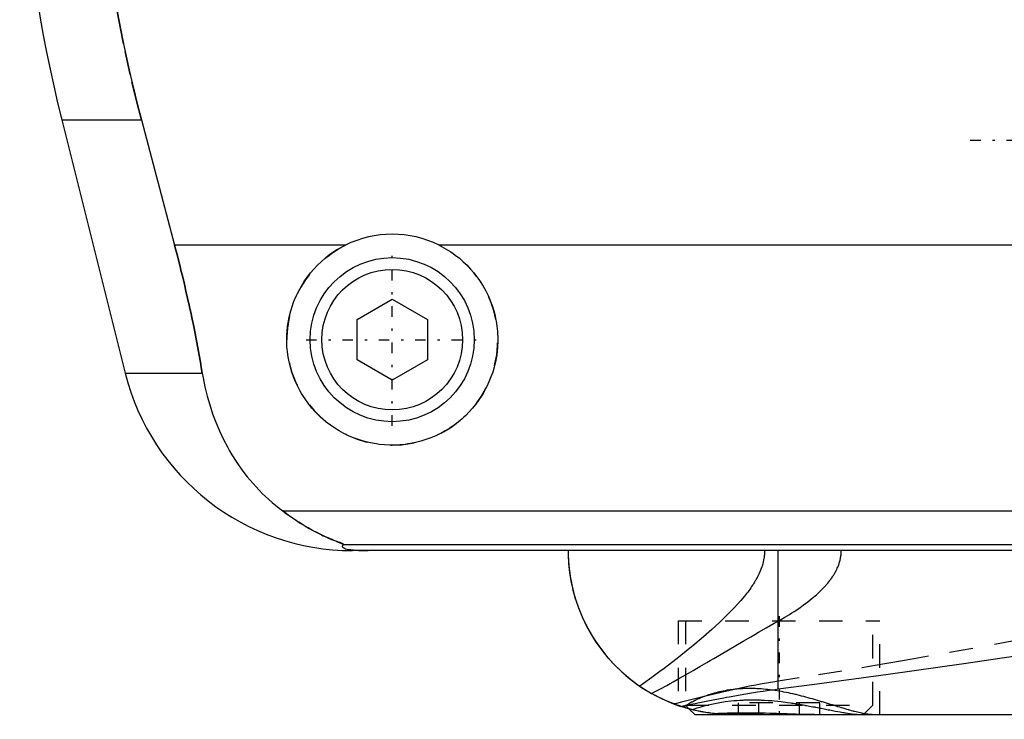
# Model space of a CAD drawing. Extents: x -90 to 90, y -97 to 327.
# Tile 1 of 10: x -62 to -20, y -67 to -37. Entities that reach past the tile are written whole.
import ezdxf

# ---------------------------------------------------------------- set-up
doc = ezdxf.new("R2010")
doc.units = 0
doc.linetypes.add('CENTER', pattern=[1.5, 0.45, -0.5, 0.05, -0.5])
doc.linetypes.add('DASHED', pattern=[2, 1, -1])
for name, color, linetype in [('AM_0', 7, 'CONTINUOUS'), ('AM_3', 7, 'DASHED'), ('AM_7', 7, 'CENTER')]:
    doc.layers.add(name, color=color, linetype=linetype)

msp = doc.modelspace()

# ---------------------------------------------------------------- linework, layer by layer
at = {"layer": 'AM_0', "color": 7, "linetype": 'CONTINUOUS'}
for p, q in [((-60.596, -41.616), (-57.893, -52.426)), ((-60.596, -41.616), (-57.2, -41.616)), ((-57.2, -41.616), (-55.781, -46.968)), ((-48.498, -46.968), (-55.781, -46.968)), ((44.502, -46.968), (-44.502, -46.968)), ((-48, -50.134), (-46.5, -49.268)), ((-46.5, -49.268), (-45, -50.134)), ((-48, -51.866), (-48, -50.134)), ((-45, -50.134), (-45, -51.866)), ((-46.5, -52.732), (-48, -51.866)), ((-45, -51.866), (-46.5, -52.732)), ((-57.893, -52.426), (-54.602, -52.426)), ((-51.173, -58.307), (51.173, -58.307)), ((-48.569, -59.746), (48.569, -59.746)), ((48.192, -60), (-48.192, -60)), ((-30.043, -65.905), (-30.043, -60)), ((-33.848, -66.752), (-33.6, -67)), ((-33.6, -67), (33.6, -67))]:
    msp.add_line(p, q, dxfattribs=at)
for points in [[(-58.394, -18.159, 0), (-58.495, -18.825, 0), (-58.674, -20.156, 0), (-58.821, -21.482, 0), (-58.882, -22.142, 0), (-58.935, -22.799, 0), (-59.018, -24.102, 0), (-59.071, -25.384, 0), (-59.094, -26.642, 0), (-59.089, -27.883, 0), (-59.057, -29.149, 0), (-59.03, -29.791, 0), (-58.995, -30.438, 0), (-58.902, -31.746, 0), (-58.777, -33.067, 0), (-58.62, -34.395, 0), (-58.431, -35.726, 0), (-58.21, -37.055, 0), (-58.088, -37.717, 0), (-57.958, -38.376, 0), (-57.676, -39.685, 0), (-57.366, -40.978, 0), (-57.2, -41.616, 0)], [(-55.781, -46.968, 0), (-55.741, -47.12, 0), (-55.662, -47.424, 0), (-55.585, -47.726, 0), (-55.547, -47.877, 0), (-55.51, -48.027, 0), (-55.436, -48.327, 0), (-55.365, -48.626, 0), (-55.296, -48.924, 0), (-55.227, -49.223, 0), (-55.161, -49.525, 0), (-55.128, -49.676, 0), (-55.095, -49.827, 0), (-55.031, -50.131, 0), (-54.968, -50.435, 0), (-54.907, -50.741, 0), (-54.848, -51.047, 0), (-54.79, -51.353, 0), (-54.762, -51.506, 0), (-54.735, -51.66, 0), (-54.68, -51.966, 0), (-54.628, -52.273, 0), (-54.602, -52.426, 0)], [(-44.502, -46.968, 0), (-44.399, -47.021, 0), (-44.198, -47.134, 0), (-44.003, -47.256, 0), (-43.909, -47.321, 0), (-43.817, -47.387, 0), (-43.639, -47.526, 0), (-43.471, -47.672, 0), (-43.312, -47.824, 0), (-43.16, -47.984, 0), (-43.015, -48.153, 0), (-42.945, -48.241, 0), (-42.877, -48.331, 0), (-42.747, -48.518, 0), (-42.625, -48.712, 0), (-42.514, -48.912, 0), (-42.412, -49.119, 0), (-42.321, -49.33, 0), (-42.28, -49.438, 0), (-42.241, -49.546, 0), (-42.173, -49.765, 0), (-42.116, -49.985, 0), (-42.092, -50.096, 0), (-42.07, -50.207, 0), (-42.036, -50.428, 0), (-42.014, -50.648, 0), (-42.007, -50.758, 0), (-42.002, -50.866, 0), (-42.001, -51.081, 0), (-42.01, -51.297, 0), (-42.029, -51.514, 0), (-42.06, -51.733, 0), (-42.101, -51.95, 0), (-42.126, -52.059, 0), (-42.154, -52.167, 0), (-42.217, -52.381, 0), (-42.291, -52.592, 0), (-42.375, -52.799, 0), (-42.469, -53.001, 0), (-42.573, -53.198, 0), (-42.629, -53.294, 0), (-42.686, -53.389, 0), (-42.808, -53.573, 0), (-42.938, -53.749, 0), (-43.074, -53.918, 0), (-43.217, -54.078, 0), (-43.366, -54.229, 0), (-43.443, -54.302, 0), (-43.522, -54.374, 0), (-43.688, -54.513, 0), (-43.863, -54.646, 0), (-44.046, -54.772, 0), (-44.237, -54.889, 0), (-44.435, -54.998, 0), (-44.536, -55.049, 0), (-44.639, -55.097, 0), (-44.849, -55.186, 0), (-45.063, -55.264, 0), (-45.281, -55.332, 0), (-45.502, -55.388, 0), (-45.724, -55.433, 0), (-45.835, -55.451, 0), (-45.947, -55.466, 0), (-46.17, -55.488, 0), (-46.39, -55.499, 0), (-46.5, -55.5, 0), (-46.61, -55.499, 0), (-46.83, -55.488, 0), (-47.053, -55.466, 0), (-47.165, -55.451, 0), (-47.276, -55.433, 0), (-47.498, -55.388, 0), (-47.719, -55.332, 0), (-47.937, -55.264, 0), (-48.151, -55.186, 0), (-48.361, -55.097, 0), (-48.464, -55.049, 0), (-48.565, -54.998, 0), (-48.763, -54.889, 0), (-48.954, -54.772, 0), (-49.137, -54.646, 0), (-49.312, -54.513, 0), (-49.478, -54.374, 0), (-49.557, -54.302, 0), (-49.634, -54.229, 0), (-49.783, -54.078, 0), (-49.926, -53.918, 0), (-50.062, -53.749, 0), (-50.192, -53.573, 0), (-50.314, -53.389, 0), (-50.371, -53.294, 0), (-50.427, -53.198, 0), (-50.531, -53.001, 0), (-50.625, -52.799, 0), (-50.709, -52.592, 0), (-50.783, -52.381, 0), (-50.846, -52.167, 0), (-50.874, -52.059, 0), (-50.899, -51.95, 0), (-50.94, -51.733, 0), (-50.971, -51.514, 0), (-50.99, -51.297, 0), (-50.999, -51.081, 0), (-50.998, -50.866, 0), (-50.993, -50.758, 0), (-50.986, -50.648, 0), (-50.964, -50.428, 0), (-50.93, -50.207, 0), (-50.908, -50.096, 0), (-50.884, -49.985, 0), (-50.827, -49.765, 0), (-50.759, -49.546, 0), (-50.72, -49.438, 0), (-50.679, -49.33, 0), (-50.588, -49.119, 0), (-50.486, -48.912, 0), (-50.375, -48.712, 0), (-50.253, -48.518, 0), (-50.123, -48.331, 0), (-50.055, -48.241, 0), (-49.985, -48.153, 0), (-49.84, -47.984, 0), (-49.688, -47.824, 0), (-49.529, -47.672, 0), (-49.361, -47.526, 0), (-49.183, -47.387, 0), (-49.091, -47.321, 0), (-48.997, -47.256, 0), (-48.802, -47.134, 0), (-48.601, -47.021, 0), (-48.498, -46.968, 0)], [(-54.602, -52.426, 0), (-54.568, -52.624, 0), (-54.487, -53.017, 0), (-54.393, -53.404, 0), (-54.34, -53.595, 0), (-54.284, -53.785, 0), (-54.161, -54.159, 0), (-54.024, -54.526, 0), (-53.873, -54.885, 0), (-53.708, -55.236, 0), (-53.529, -55.579, 0), (-53.435, -55.747, 0), (-53.337, -55.912, 0), (-53.131, -56.236, 0), (-52.912, -56.55, 0), (-52.68, -56.852, 0), (-52.435, -57.144, 0), (-52.177, -57.424, 0), (-52.043, -57.559, 0), (-51.906, -57.692, 0), (-51.622, -57.947, 0), (-51.326, -58.19, 0), (-51.173, -58.307, 0)], [(-51.173, -58.307, 0), (-51.062, -58.391, 0), (-50.845, -58.549, 0), (-50.632, -58.694, 0), (-50.529, -58.762, 0), (-50.427, -58.828, 0), (-50.228, -58.949, 0), (-50.037, -59.06, 0), (-49.854, -59.159, 0), (-49.681, -59.249, 0), (-49.517, -59.329, 0), (-49.439, -59.366, 0), (-49.364, -59.401, 0), (-49.221, -59.464, 0), (-49.09, -59.52, 0), (-48.964, -59.571, 0), (-48.894, -59.599, 0), (-48.875, -59.606, 0), (-48.856, -59.614, 0), (-48.847, -59.618, 0), (-48.838, -59.621, 0), (-48.82, -59.628, 0), (-48.802, -59.635, 0), (-48.785, -59.642, 0), (-48.768, -59.649, 0), (-48.751, -59.655, 0), (-48.743, -59.658, 0), (-48.735, -59.662, 0), (-48.719, -59.668, 0), (-48.704, -59.674, 0), (-48.697, -59.677, 0), (-48.69, -59.68, 0), (-48.676, -59.685, 0), (-48.662, -59.691, 0), (-48.656, -59.693, 0), (-48.65, -59.696, 0), (-48.638, -59.701, 0), (-48.627, -59.706, 0), (-48.616, -59.711, 0), (-48.607, -59.715, 0), (-48.598, -59.719, 0), (-48.594, -59.721, 0), (-48.59, -59.723, 0), (-48.584, -59.727, 0), (-48.578, -59.73, 0), (-48.574, -59.733, 0), (-48.57, -59.736, 0), (-48.568, -59.739, 0), (-48.567, -59.74, 0), (-48.567, -59.741, 0), (-48.567, -59.743, 0), (-48.568, -59.745, 0), (-48.569, -59.746, 0)], [(-48.569, -59.746, 0), (-48.581, -59.754, 0), (-48.601, -59.769, 0), (-48.617, -59.784, 0), (-48.623, -59.792, 0), (-48.628, -59.799, 0), (-48.633, -59.815, 0), (-48.633, -59.83, 0), (-48.627, -59.844, 0), (-48.615, -59.859, 0), (-48.597, -59.874, 0), (-48.585, -59.881, 0), (-48.571, -59.888, 0), (-48.536, -59.903, 0), (-48.489, -59.918, 0), (-48.428, -59.933, 0), (-48.351, -59.948, 0), (-48.298, -59.957, 0), (-48.282, -59.959, 0), (-48.265, -59.961, 0), (-48.257, -59.963, 0), (-48.248, -59.964, 0), (-48.229, -59.966, 0), (-48.209, -59.968, 0), (-48.198, -59.97, 0), (-48.187, -59.971, 0), (-48.164, -59.973, 0), (-48.14, -59.975, 0), (-48.128, -59.977, 0), (-48.115, -59.978, 0), (-48.088, -59.98, 0), (-48.06, -59.982, 0), (-48.03, -59.984, 0), (-47.999, -59.987, 0), (-47.967, -59.989, 0), (-47.95, -59.989, 0), (-47.933, -59.99, 0), (-47.911, -59.991, 0), (-47.904, -59.992, 0), (-47.898, -59.992, 0), (-47.894, -59.992, 0), (-47.891, -59.992, 0), (-47.884, -59.993, 0), (-47.877, -59.993, 0), (-47.87, -59.993, 0), (-47.863, -59.994, 0), (-47.856, -59.994, 0), (-47.852, -59.994, 0), (-47.849, -59.994, 0), (-47.842, -59.994, 0), (-47.834, -59.995, 0), (-47.827, -59.995, 0), (-47.82, -59.995, 0), (-47.812, -59.995, 0), (-47.809, -59.996, 0), (-47.805, -59.996, 0), (-47.798, -59.996, 0), (-47.791, -59.996, 0), (-47.783, -59.996, 0), (-47.775, -59.997, 0), (-47.767, -59.997, 0), (-47.763, -59.997, 0), (-47.759, -59.997, 0), (-47.751, -59.997, 0), (-47.743, -59.997, 0), (-47.734, -59.998, 0), (-47.726, -59.998, 0), (-47.717, -59.998, 0), (-47.713, -59.998, 0), (-47.708, -59.998, 0), (-47.7, -59.998, 0), (-47.691, -59.999, 0), (-47.687, -59.999, 0), (-47.682, -59.999, 0), (-47.674, -59.999, 0), (-47.665, -59.999, 0), (-47.661, -59.999, 0), (-47.657, -59.999, 0), (-47.648, -59.999, 0), (-47.64, -59.999, 0), (-47.631, -59.999, 0), (-47.622, -60, 0), (-47.612, -60, 0), (-47.608, -60, 0), (-47.603, -60, 0), (-47.594, -60, 0), (-47.584, -60, 0), (-47.575, -60, 0), (-47.565, -60, 0), (-47.556, -60, 0), (-47.551, -60, 0), (-47.546, -60, 0), (-47.537, -60, 0), (-47.528, -60, 0), (-47.523, -60, 0)], [(-39, -60, 0), (-38.997, -60.213, 0), (-38.97, -60.644, 0), (-38.916, -61.08, 0), (-38.878, -61.299, 0), (-38.833, -61.519, 0), (-38.721, -61.958, 0), (-38.578, -62.395, 0), (-38.404, -62.827, 0), (-38.199, -63.252, 0), (-37.962, -63.667, 0), (-37.833, -63.87, 0), (-37.695, -64.07, 0), (-37.397, -64.458, 0), (-37.068, -64.828, 0), (-36.71, -65.178, 0), (-36.323, -65.506, 0), (-35.907, -65.808, 0), (-35.689, -65.949, 0), (-35.464, -66.083, 0), (-34.994, -66.328, 0), (-34.475, -66.548, 0), (-34.197, -66.646, 0)], [(-39, -60, 0), (-38.998, -60.184, 0), (-38.978, -60.555, 0), (-38.938, -60.931, 0), (-38.91, -61.121, 0), (-38.876, -61.31, 0), (-38.793, -61.69, 0), (-38.687, -62.069, 0), (-38.559, -62.447, 0), (-38.407, -62.82, 0), (-38.232, -63.188, 0), (-38.136, -63.369, 0), (-38.034, -63.549, 0), (-37.812, -63.901, 0), (-37.568, -64.243, 0), (-37.3, -64.573, 0), (-37.01, -64.889, 0), (-36.698, -65.19, 0), (-36.533, -65.334, 0), (-36.363, -65.474, 0), (-36.008, -65.739, 0), (-35.633, -65.984, 0), (-35.437, -66.098, 0)], [(-30.043, -65.905, 0), (-28.496, -65.704, 0), (-25.344, -65.272, 0), (-22.121, -64.813, 0), (-20.484, -64.576, 0), (-18.832, -64.338, 0)], [(-34.197, -66.646, 0), (-34.096, -66.626, 0), (-33.892, -66.585, 0), (-33.684, -66.543, 0), (-33.578, -66.522, 0), (-33.472, -66.5, 0), (-33.256, -66.457, 0), (-33.037, -66.413, 0), (-32.815, -66.369, 0), (-32.59, -66.325, 0), (-32.361, -66.281, 0), (-32.246, -66.259, 0), (-32.13, -66.237, 0), (-31.895, -66.194, 0), (-31.658, -66.152, 0), (-31.417, -66.11, 0), (-31.173, -66.07, 0), (-30.927, -66.03, 0), (-30.803, -66.011, 0), (-30.678, -65.992, 0), (-30.426, -65.956, 0), (-30.171, -65.922, 0), (-30.043, -65.905, 0)], [(-34.3, -66.612, 0), (-34.493, -66.541, 0), (-34.876, -66.382, 0), (-35.252, -66.199, 0), (-35.437, -66.098, 0)], [(-33.85, -66.751, 0), (-33.875, -66.744, 0), (-33.922, -66.731, 0), (-33.966, -66.718, 0), (-33.987, -66.712, 0), (-34.008, -66.706, 0), (-34.047, -66.694, 0), (-34.083, -66.683, 0), (-34.117, -66.672, 0), (-34.148, -66.662, 0), (-34.176, -66.653, 0), (-34.189, -66.649, 0), (-34.201, -66.645, 0), (-34.223, -66.638, 0), (-34.242, -66.631, 0), (-34.259, -66.625, 0), (-34.273, -66.621, 0), (-34.284, -66.617, 0), (-34.288, -66.616, 0), (-34.292, -66.614, 0), (-34.297, -66.612, 0), (-34.3, -66.611, 0), (-34.3, -66.611, 0)], [(-32.376, -66.99, 0), (-32.427, -66.987, 0), (-32.53, -66.98, 0), (-32.632, -66.971, 0), (-32.683, -66.967, 0), (-32.734, -66.961, 0), (-32.836, -66.95, 0), (-32.938, -66.937, 0), (-33.04, -66.922, 0), (-33.141, -66.906, 0), (-33.243, -66.889, 0), (-33.294, -66.879, 0), (-33.344, -66.87, 0), (-33.445, -66.849, 0), (-33.546, -66.827, 0), (-33.647, -66.803, 0), (-33.748, -66.778, 0), (-33.848, -66.752, 0), (-33.898, -66.738, 0), (-33.948, -66.724, 0), (-34.048, -66.694, 0), (-34.147, -66.663, 0), (-34.197, -66.646, 0)], [(-33.848, -66.752, 0), (-33.906, -66.736, 0), (-34.021, -66.702, 0), (-34.135, -66.666, 0), (-34.192, -66.648, 0)], [(-32.376, -66.99, 0), (-32.302, -66.989, 0), (-32.151, -66.987, 0), (-31.996, -66.985, 0), (-31.917, -66.984, 0), (-31.838, -66.984, 0), (-31.677, -66.983, 0), (-31.513, -66.982, 0), (-31.347, -66.982, 0), (-31.178, -66.983, 0), (-31.008, -66.984, 0), (-30.922, -66.985, 0), (-30.835, -66.985, 0), (-30.661, -66.987, 0), (-30.486, -66.989, 0), (-30.31, -66.991, 0), (-30.134, -66.994, 0), (-29.957, -66.996, 0), (-29.869, -66.997, 0), (-29.781, -66.998, 0), (-29.605, -66.999, 0), (-29.43, -67, 0), (-29.343, -67, 0)]]:
    msp.add_polyline3d(points, dxfattribs=at)
for radius in [3.5, 3]:
    msp.add_circle((-46.5, -51), radius, dxfattribs=at)
for centre, radius, start, end in [((-2.388, -27.062), 60, 171.46703, 194.03784), ((-46.5, -51), 4.5, 63.6372, 116.3628), ((-48.192, -50), 10, 194.0378, 270)]:
    msp.add_arc(centre, radius, start, end, dxfattribs=at)
at = {"layer": 'AM_3', "color": 6, "linetype": 'DASHED'}
for p, q in [((-34.3, -63), (-34.3, -66.611)), ((-34.3, -63), (-25.7, -63)), ((-34, -63), (-34, -66.6)), ((-26, -66.6), (-26, -63)), ((-25.7, -67), (-25.7, -63)), ((-34.192, -66.648), (-34.3, -66.612)), ((-34, -66.6), (-33.848, -66.752)), ((-34, -66.6), (-26, -66.6)), ((-33.722, -66.785), (-33.848, -66.752)), ((-31.732, -67), (-31.732, -66.5)), ((-28.268, -66.5), (-31.732, -66.5)), ((-30.866, -67), (-30.866, -66.5)), ((-29.134, -67), (-29.134, -66.5)), ((-28.268, -67), (-28.268, -66.5)), ((-26.4, -67), (-26, -66.6))]:
    msp.add_line(p, q, dxfattribs=at)
for points in [[(-57.2, -41.616, 0), (-57.366, -40.978, 0), (-57.676, -39.685, 0), (-57.958, -38.376, 0), (-58.088, -37.717, 0), (-58.21, -37.055, 0), (-58.431, -35.726, 0), (-58.62, -34.395, 0), (-58.777, -33.067, 0), (-58.902, -31.746, 0), (-58.995, -30.438, 0), (-59.03, -29.791, 0), (-59.057, -29.149, 0), (-59.089, -27.883, 0), (-59.094, -26.642, 0), (-59.071, -25.384, 0), (-59.018, -24.102, 0), (-58.935, -22.799, 0), (-58.882, -22.142, 0), (-58.821, -21.482, 0), (-58.674, -20.156, 0), (-58.495, -18.825, 0), (-58.394, -18.159, 0)], [(-54.602, -52.426, 0), (-54.628, -52.273, 0), (-54.68, -51.966, 0), (-54.735, -51.66, 0), (-54.762, -51.506, 0), (-54.79, -51.353, 0), (-54.848, -51.047, 0), (-54.907, -50.741, 0), (-54.968, -50.435, 0), (-55.031, -50.131, 0), (-55.095, -49.827, 0), (-55.128, -49.676, 0), (-55.161, -49.525, 0), (-55.227, -49.223, 0), (-55.296, -48.924, 0), (-55.365, -48.626, 0), (-55.436, -48.327, 0), (-55.51, -48.027, 0), (-55.547, -47.877, 0), (-55.585, -47.726, 0), (-55.662, -47.424, 0), (-55.741, -47.12, 0), (-55.781, -46.968, 0)], [(-48.569, -59.746, 0), (-48.568, -59.745, 0), (-48.567, -59.743, 0), (-48.567, -59.741, 0), (-48.567, -59.74, 0), (-48.568, -59.739, 0), (-48.57, -59.736, 0), (-48.574, -59.733, 0), (-48.578, -59.73, 0), (-48.584, -59.727, 0), (-48.591, -59.723, 0), (-48.594, -59.721, 0), (-48.598, -59.719, 0), (-48.607, -59.715, 0), (-48.617, -59.71, 0), (-48.627, -59.706, 0), (-48.638, -59.701, 0), (-48.65, -59.696, 0), (-48.657, -59.693, 0), (-48.663, -59.69, 0), (-48.677, -59.685, 0), (-48.691, -59.679, 0), (-48.698, -59.676, 0), (-48.705, -59.673, 0), (-48.72, -59.667, 0), (-48.736, -59.661, 0), (-48.744, -59.658, 0), (-48.752, -59.655, 0), (-48.769, -59.648, 0), (-48.786, -59.641, 0), (-48.804, -59.634, 0), (-48.822, -59.627, 0), (-48.841, -59.62, 0), (-48.85, -59.616, 0), (-48.86, -59.613, 0), (-48.879, -59.605, 0), (-48.899, -59.597, 0), (-48.97, -59.569, 0), (-49.095, -59.517, 0), (-49.231, -59.459, 0), (-49.381, -59.393, 0), (-49.46, -59.356, 0), (-49.542, -59.317, 0), (-49.715, -59.232, 0), (-49.897, -59.136, 0), (-50.088, -59.03, 0), (-50.285, -58.915, 0), (-50.482, -58.793, 0), (-50.581, -58.728, 0), (-50.68, -58.663, 0), (-50.878, -58.525, 0), (-51.075, -58.381, 0), (-51.173, -58.307, 0)], [(-30.621, -60, 0), (-30.621, -60.038, 0), (-30.624, -60.113, 0), (-30.629, -60.187, 0), (-30.633, -60.225, 0), (-30.638, -60.262, 0), (-30.648, -60.335, 0), (-30.662, -60.409, 0), (-30.678, -60.482, 0), (-30.696, -60.554, 0), (-30.717, -60.626, 0), (-30.728, -60.661, 0), (-30.74, -60.697, 0), (-30.765, -60.767, 0), (-30.791, -60.836, 0), (-30.82, -60.904, 0), (-30.849, -60.971, 0), (-30.881, -61.037, 0), (-30.897, -61.07, 0), (-30.914, -61.103, 0), (-30.948, -61.167, 0), (-30.983, -61.23, 0), (-31.001, -61.262, 0), (-31.019, -61.293, 0), (-31.056, -61.354, 0), (-31.094, -61.415, 0), (-31.113, -61.445, 0), (-31.133, -61.476, 0), (-31.173, -61.536, 0), (-31.214, -61.595, 0), (-31.256, -61.654, 0), (-31.299, -61.713, 0), (-31.342, -61.771, 0), (-31.364, -61.799, 0), (-31.386, -61.828, 0), (-31.431, -61.884, 0), (-31.476, -61.94, 0), (-31.635, -62.131, 0), (-31.913, -62.439, 0), (-32.21, -62.744, 0), (-32.53, -63.053, 0), (-32.697, -63.208, 0), (-32.869, -63.364, 0), (-33.225, -63.677, 0), (-33.592, -63.988, 0), (-33.969, -64.297, 0), (-34.347, -64.599, 0), (-34.719, -64.887, 0), (-34.902, -65.026, 0), (-35.083, -65.162, 0), (-35.436, -65.422, 0), (-35.778, -65.666, 0), (-35.945, -65.783, 0)], [(-30.043, -63.007, 0), (-29.948, -62.953, 0), (-29.754, -62.84, 0), (-29.558, -62.721, 0), (-29.459, -62.659, 0), (-29.36, -62.595, 0), (-29.164, -62.464, 0), (-28.969, -62.327, 0), (-28.778, -62.184, 0), (-28.592, -62.036, 0), (-28.413, -61.883, 0), (-28.326, -61.804, 0), (-28.242, -61.724, 0), (-28.081, -61.56, 0), (-27.929, -61.388, 0), (-27.844, -61.282, 0), (-27.821, -61.251, 0), (-27.797, -61.219, 0), (-27.786, -61.203, 0), (-27.775, -61.188, 0), (-27.752, -61.156, 0), (-27.73, -61.123, 0), (-27.708, -61.091, 0), (-27.687, -61.058, 0), (-27.666, -61.024, 0), (-27.656, -61.008, 0), (-27.646, -60.991, 0), (-27.626, -60.957, 0), (-27.607, -60.923, 0), (-27.588, -60.888, 0), (-27.57, -60.854, 0), (-27.552, -60.819, 0), (-27.544, -60.801, 0), (-27.535, -60.783, 0), (-27.519, -60.748, 0), (-27.503, -60.712, 0), (-27.495, -60.694, 0), (-27.488, -60.676, 0), (-27.473, -60.639, 0), (-27.459, -60.602, 0), (-27.453, -60.583, 0), (-27.446, -60.565, 0), (-27.434, -60.527, 0), (-27.422, -60.49, 0), (-27.412, -60.451, 0), (-27.402, -60.413, 0), (-27.392, -60.374, 0), (-27.388, -60.355, 0), (-27.384, -60.335, 0), (-27.377, -60.297, 0), (-27.37, -60.257, 0), (-27.365, -60.218, 0), (-27.36, -60.179, 0), (-27.356, -60.139, 0), (-27.355, -60.12, 0), (-27.353, -60.1, 0), (-27.351, -60.06, 0), (-27.35, -60.02, 0), (-27.35, -60, 0)], [(-35.437, -66.098, 0), (-35.311, -66.032, 0), (-35.053, -65.894, 0), (-34.789, -65.75, 0), (-34.654, -65.675, 0), (-34.518, -65.6, 0), (-34.243, -65.444, 0), (-33.961, -65.284, 0), (-33.674, -65.119, 0), (-33.382, -64.95, 0), (-33.085, -64.777, 0), (-32.935, -64.689, 0), (-32.783, -64.6, 0), (-32.477, -64.42, 0), (-32.166, -64.237, 0), (-31.851, -64.052, 0), (-31.531, -63.865, 0), (-31.207, -63.675, 0), (-31.043, -63.58, 0), (-30.879, -63.485, 0), (-30.547, -63.294, 0), (-30.212, -63.103, 0), (-30.043, -63.007, 0)], [(-19.839, -63.82, 0), (-21.744, -64.171, 0), (-23.629, -64.509, 0), (-24.564, -64.673, 0), (-25.493, -64.834, 0), (-27.332, -65.142, 0), (-29.146, -65.435, 0), (-30.043, -65.574, 0)], [(-30.043, -65.574, 0), (-30.181, -65.595, 0), (-30.456, -65.641, 0), (-30.727, -65.688, 0), (-30.862, -65.713, 0), (-30.995, -65.738, 0), (-31.26, -65.789, 0), (-31.522, -65.842, 0), (-31.78, -65.897, 0), (-32.034, -65.952, 0), (-32.285, -66.009, 0), (-32.41, -66.037, 0), (-32.533, -66.066, 0), (-32.777, -66.124, 0), (-33.017, -66.181, 0), (-33.253, -66.239, 0), (-33.486, -66.297, 0), (-33.715, -66.353, 0), (-33.828, -66.382, 0), (-33.939, -66.409, 0), (-34.16, -66.464, 0), (-34.377, -66.518, 0), (-34.484, -66.545, 0)], [(-26.032, -67, 0), (-26.051, -67, 0), (-26.091, -66.998, 0), (-26.132, -66.996, 0), (-26.154, -66.994, 0), (-26.176, -66.992, 0), (-26.222, -66.987, 0), (-26.27, -66.98, 0), (-26.319, -66.972, 0), (-26.371, -66.963, 0), (-26.424, -66.953, 0), (-26.452, -66.948, 0), (-26.479, -66.942, 0), (-26.536, -66.93, 0), (-26.595, -66.916, 0), (-26.655, -66.901, 0), (-26.717, -66.886, 0), (-26.78, -66.87, 0), (-26.812, -66.861, 0), (-26.845, -66.852, 0), (-26.911, -66.834, 0), (-26.979, -66.815, 0), (-27.013, -66.805, 0), (-27.048, -66.795, 0), (-27.119, -66.774, 0), (-27.19, -66.753, 0), (-27.227, -66.742, 0), (-27.264, -66.731, 0), (-27.338, -66.709, 0), (-27.414, -66.686, 0), (-27.491, -66.662, 0), (-27.569, -66.638, 0), (-27.648, -66.613, 0), (-27.688, -66.601, 0), (-27.728, -66.588, 0), (-27.81, -66.563, 0), (-27.892, -66.538, 0), (-27.975, -66.512, 0), (-28.06, -66.486, 0), (-28.145, -66.46, 0), (-28.188, -66.447, 0), (-28.231, -66.434, 0), (-28.318, -66.408, 0), (-28.406, -66.382, 0), (-28.494, -66.356, 0), (-28.584, -66.331, 0), (-28.674, -66.305, 0), (-28.719, -66.292, 0), (-28.765, -66.28, 0), (-28.856, -66.255, 0), (-28.948, -66.23, 0), (-29.041, -66.206, 0), (-29.134, -66.182, 0), (-29.228, -66.159, 0), (-29.275, -66.148, 0), (-29.322, -66.137, 0), (-29.417, -66.115, 0), (-29.512, -66.094, 0), (-29.607, -66.073, 0), (-29.703, -66.054, 0), (-29.799, -66.035, 0), (-29.847, -66.026, 0), (-29.895, -66.017, 0), (-29.991, -66, 0), (-30.088, -65.984, 0), (-30.136, -65.976, 0), (-30.185, -65.969, 0), (-30.282, -65.955, 0), (-30.379, -65.943, 0), (-30.427, -65.937, 0), (-30.476, -65.931, 0), (-30.573, -65.921, 0), (-30.67, -65.912, 0), (-30.766, -65.904, 0), (-30.862, -65.898, 0), (-30.958, -65.893, 0), (-31.005, -65.891, 0), (-31.053, -65.889, 0), (-31.147, -65.887, 0), (-31.24, -65.886, 0), (-31.333, -65.886, 0), (-31.425, -65.888, 0), (-31.516, -65.891, 0), (-31.562, -65.893, 0), (-31.607, -65.896, 0), (-31.697, -65.901, 0), (-31.786, -65.909, 0), (-31.874, -65.917, 0), (-31.961, -65.927, 0), (-32.048, -65.938, 0), (-32.091, -65.944, 0), (-32.133, -65.95, 0), (-32.217, -65.963, 0), (-32.3, -65.978, 0), (-32.381, -65.993, 0), (-32.461, -66.01, 0), (-32.539, -66.027, 0), (-32.578, -66.036, 0), (-32.617, -66.046, 0), (-32.692, -66.065, 0), (-32.766, -66.085, 0), (-32.839, -66.106, 0), (-32.91, -66.128, 0), (-32.98, -66.15, 0), (-33.014, -66.161, 0), (-33.048, -66.173, 0), (-33.114, -66.196, 0), (-33.179, -66.22, 0), (-33.211, -66.232, 0), (-33.242, -66.245, 0), (-33.304, -66.269, 0), (-33.364, -66.294, 0), (-33.393, -66.307, 0), (-33.422, -66.32, 0), (-33.479, -66.346, 0), (-33.534, -66.371, 0), (-33.587, -66.397, 0), (-33.639, -66.423, 0), (-33.688, -66.449, 0), (-33.713, -66.462, 0), (-33.736, -66.475, 0), (-33.782, -66.501, 0), (-33.827, -66.527, 0), (-33.869, -66.552, 0), (-33.91, -66.578, 0), (-33.948, -66.603, 0), (-33.967, -66.615, 0), (-33.985, -66.628, 0), (-34.02, -66.652, 0), (-34.053, -66.676, 0), (-34.069, -66.687, 0)], [(-32, -67, 0), (-32.067, -67, 0), (-32.199, -66.997, 0), (-32.328, -66.992, 0), (-32.392, -66.989, 0), (-32.454, -66.985, 0), (-32.576, -66.976, 0), (-32.694, -66.966, 0), (-32.808, -66.953, 0), (-32.917, -66.94, 0), (-33.022, -66.925, 0), (-33.073, -66.917, 0), (-33.123, -66.909, 0), (-33.222, -66.893, 0), (-33.318, -66.875, 0), (-33.411, -66.856, 0), (-33.5, -66.837, 0), (-33.585, -66.818, 0), (-33.626, -66.809, 0), (-33.666, -66.799, 0), (-33.743, -66.779, 0), (-33.816, -66.76, 0), (-33.85, -66.751, 0)], [(-32.725, -66.962, 0), (-32.764, -66.958, 0), (-32.84, -66.949, 0), (-32.914, -66.94, 0), (-32.95, -66.935, 0), (-32.985, -66.93, 0), (-33.055, -66.92, 0), (-33.124, -66.909, 0), (-33.191, -66.898, 0), (-33.257, -66.886, 0), (-33.322, -66.874, 0), (-33.354, -66.868, 0), (-33.385, -66.862, 0), (-33.447, -66.849, 0), (-33.507, -66.836, 0), (-33.565, -66.823, 0), (-33.621, -66.81, 0), (-33.675, -66.797, 0), (-33.702, -66.79, 0), (-33.728, -66.783, 0), (-33.778, -66.77, 0), (-33.826, -66.758, 0), (-33.85, -66.751, 0)], [(-33.722, -66.785, 0), (-33.651, -66.761, 0), (-33.497, -66.712, 0), (-33.33, -66.662, 0), (-33.241, -66.637, 0), (-33.149, -66.613, 0), (-32.954, -66.565, 0), (-32.747, -66.521, 0), (-32.528, -66.48, 0), (-32.298, -66.445, 0), (-32.059, -66.415, 0), (-31.936, -66.403, 0), (-31.81, -66.392, 0), (-31.662, -66.382, 0), (-31.619, -66.38, 0), (-31.575, -66.378, 0), (-31.554, -66.377, 0), (-31.532, -66.376, 0), (-31.488, -66.374, 0), (-31.444, -66.372, 0), (-31.4, -66.371, 0), (-31.356, -66.37, 0), (-31.312, -66.369, 0), (-31.289, -66.369, 0), (-31.267, -66.368, 0), (-31.222, -66.368, 0), (-31.177, -66.368, 0), (-31.132, -66.368, 0), (-31.087, -66.368, 0), (-31.042, -66.368, 0), (-31.019, -66.369, 0), (-30.996, -66.369, 0), (-30.951, -66.37, 0), (-30.905, -66.371, 0), (-30.86, -66.372, 0), (-30.814, -66.374, 0), (-30.768, -66.376, 0), (-30.745, -66.377, 0), (-30.722, -66.378, 0), (-30.677, -66.38, 0), (-30.631, -66.382, 0), (-30.47, -66.392, 0), (-30.331, -66.403, 0), (-30.193, -66.415, 0), (-29.915, -66.445, 0), (-29.638, -66.48, 0), (-29.499, -66.5, 0)], [(-29.499, -66.5, 0), (-29.464, -66.505, 0), (-29.393, -66.516, 0), (-29.322, -66.527, 0), (-29.287, -66.533, 0), (-29.252, -66.538, 0), (-29.182, -66.55, 0), (-29.112, -66.562, 0), (-29.043, -66.573, 0), (-28.973, -66.586, 0), (-28.904, -66.598, 0), (-28.87, -66.604, 0), (-28.836, -66.61, 0), (-28.768, -66.623, 0), (-28.7, -66.635, 0), (-28.632, -66.648, 0), (-28.565, -66.661, 0), (-28.498, -66.674, 0), (-28.465, -66.68, 0), (-28.432, -66.686, 0), (-28.366, -66.699, 0), (-28.301, -66.712, 0), (-28.268, -66.718, 0)], [(-28.268, -66.718, 0), (-28.206, -66.731, 0), (-28.083, -66.755, 0), (-27.962, -66.779, 0), (-27.903, -66.791, 0), (-27.844, -66.802, 0), (-27.727, -66.825, 0), (-27.613, -66.847, 0), (-27.501, -66.868, 0), (-27.391, -66.887, 0), (-27.284, -66.906, 0), (-27.231, -66.915, 0), (-27.179, -66.923, 0), (-27.078, -66.939, 0), (-26.979, -66.954, 0), (-26.882, -66.966, 0), (-26.789, -66.977, 0), (-26.699, -66.986, 0), (-26.655, -66.99, 0), (-26.613, -66.993, 0), (-26.53, -66.997, 0), (-26.45, -67, 0), (-26.412, -67, 0)], [(-31.733, -66.934, 0), (-31.762, -66.935, 0), (-31.821, -66.935, 0), (-31.88, -66.936, 0), (-31.909, -66.937, 0), (-31.938, -66.937, 0), (-31.995, -66.938, 0), (-32.052, -66.94, 0), (-32.109, -66.941, 0), (-32.165, -66.942, 0), (-32.221, -66.944, 0), (-32.249, -66.945, 0), (-32.276, -66.946, 0), (-32.331, -66.947, 0), (-32.386, -66.949, 0), (-32.439, -66.951, 0), (-32.493, -66.953, 0), (-32.545, -66.955, 0), (-32.571, -66.956, 0), (-32.597, -66.957, 0), (-32.649, -66.959, 0), (-32.7, -66.961, 0), (-32.725, -66.962, 0)], [(-28.494, -67, 0), (-28.58, -67, 0), (-28.755, -66.998, 0), (-28.932, -66.995, 0), (-29.022, -66.993, 0), (-29.112, -66.991, 0), (-29.293, -66.985, 0), (-29.476, -66.98, 0), (-29.66, -66.973, 0), (-29.844, -66.967, 0), (-30.028, -66.961, 0), (-30.12, -66.958, 0), (-30.212, -66.955, 0), (-30.396, -66.949, 0), (-30.58, -66.944, 0), (-30.762, -66.94, 0), (-30.943, -66.937, 0), (-31.123, -66.935, 0), (-31.212, -66.934, 0), (-31.301, -66.933, 0), (-31.476, -66.933, 0), (-31.648, -66.934, 0), (-31.733, -66.934, 0)]]:
    msp.add_polyline3d(points, dxfattribs=at)
msp.add_arc((-46.5, -51), 4.5, 116.3628, 63.6372, dxfattribs=at)
at = {"layer": 'AM_7', "color": 4, "linetype": 'CENTER'}
for p, q in [((22, -42.5), (-22, -42.5)), ((-46.5, -54.675), (-46.5, -47.325)), ((-50.175, -51), (-42.825, -51)), ((-30, -62.8), (-30, -67.2))]:
    msp.add_line(p, q, dxfattribs=at)

doc.saveas('drawing.dxf')
